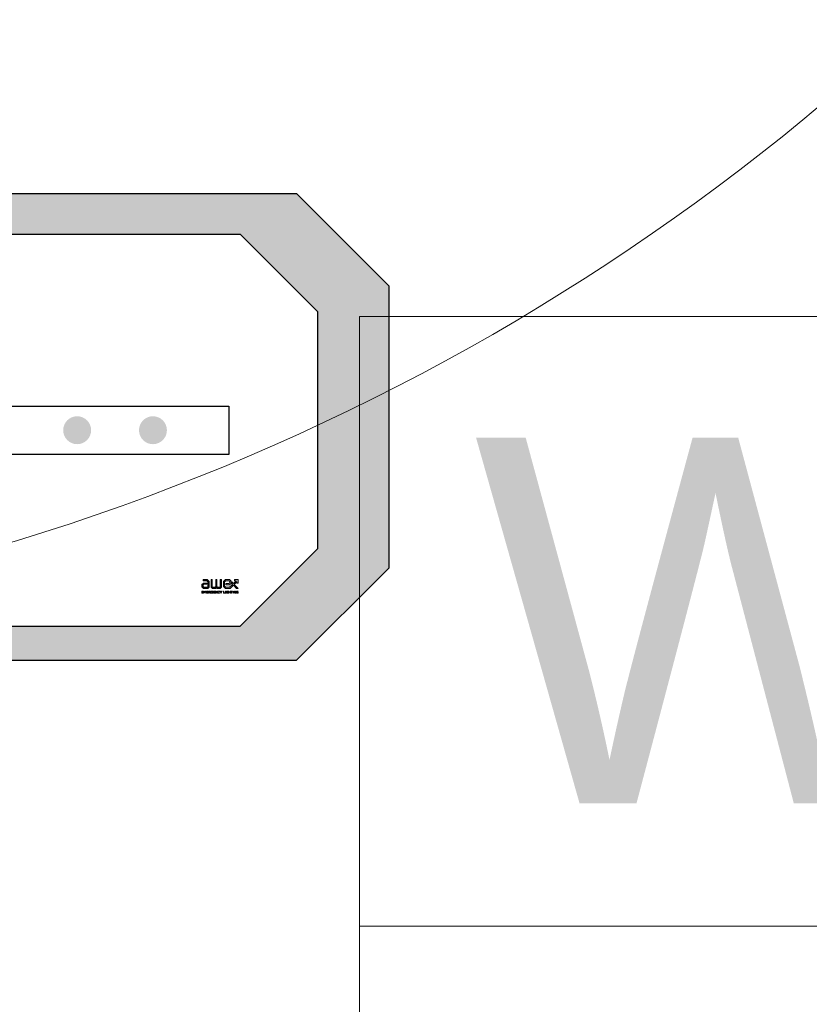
# Model space of a CAD drawing. Header units: millimetres. Extents: x -94648 to 68781, y -29623 to 11990.
# Tile 79 of 181: x -35063 to -35031, y -14226 to -14186. Entities that reach past the tile are written whole.
import ezdxf
from ezdxf.enums import TextEntityAlignment as Align

# ---------------------------------------------------------------- set-up
doc = ezdxf.new("R2010")
doc.units = ezdxf.units.MM
doc.layers.add('-podklad', color=8, linetype='Continuous')
doc.layers.add('AX - OPRAWY  EWAKUACYJNE', color=5, linetype='Continuous')
for name, color, linetype, lineweight in [('A_POWTARZALNE$0$A21_DRZWI_OKNA', 153, 'Continuous', 15), ('A_POWTARZALNE$0$A30_OPIS_POM', 2, 'Continuous', 18), ('AX - ADRESACJA', 4, 'Continuous', 5)]:
    doc.layers.add(name, color=color, linetype=linetype, lineweight=lineweight)
doc.styles.add('A_POWTARZALNE$0$Arial', font='arial.ttf')
doc.styles.add('ROMANS', font='romans.shx', dxfattribs={"width": 0.75, "height": 10})

# ---------------------------------------------------------------- blocks, each defined once
blk = doc.blocks.new('A_POWTARZALNE$0$drzwi 104 mur')
at = {"color": 8, "linetype": 'Continuous'}
blk.add_arc((0.144, 47), 94, 182.13385, 270, dxfattribs=at)
blk = doc.blocks.new('A_POWTARZALNE$0$ddd')
at = {"color": 8}
for p, q in [((2946.569, 2004.641), (2946.569, 1929.641)), ((2946.569, 2004.641), (3105.604, 2004.641)), ((2946.569, 1979.641), (3105.604, 1979.641))]:
    blk.add_line(p, q, dxfattribs=at)
at = {"color": 8, "style": 'A_POWTARZALNE$0$Arial'}
for tag, p in [('NAZWA_POMIESZCZENIA', (2951.259, 1984.672)), ('POWIERZCHNIA', (2951.771, 1960.296)), ('RODZAJ_POSADZKI', (2951.991, 1934.53))]:
    blk.add_attdef(tag, p, '', height=15, dxfattribs=at)
blk = doc.blocks.new('Goscim_parter')
at = {"layer": 'A_POWTARZALNE$0$A21_DRZWI_OKNA', "color": 8, "rotation": 89.99998577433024}
blk.add_blockref('A_POWTARZALNE$0$drzwi 104 mur', (-35043.651, -14117.302), dxfattribs=at)
at = {"layer": 'A_POWTARZALNE$0$A30_OPIS_POM', "color": 8}
ref = blk.add_blockref('A_POWTARZALNE$0$ddd', (-37995.81, -16202.566), dxfattribs=at)
ref.add_attrib('NAZWA_POMIESZCZENIA', 'WC', (-35044.551, -14217.894), dxfattribs={"layer": '0', "color": 8, "height": 15, "rotation": 0, "style": 'A_POWTARZALNE$0$Arial'})
blk = doc.blocks.new('AX - OPRAWY')
at = {"layer": 'AX - OPRAWY  EWAKUACYJNE', "lineweight": 5}
for points in [[(2911.5, 461.85), (2911.5, 461.56), (2911.67, 461.38), (2912.19, 461.38), (2912.36, 461.53), (2912.36, 462.2), (2912.13, 462.42), (2911.65, 462.42), (2911.65, 462.27), (2912.07, 462.27), (2912.21, 462.14), (2912.21, 461.59), (2912.13, 461.52), (2911.74, 461.52), (2911.65, 461.62), (2911.65, 461.79), (2911.73, 461.88), (2912.07, 461.88), (2912.07, 462.02), (2911.67, 462.02)], [(2912.58, 461.53), (2912.74, 461.38), (2913.09, 461.38), (2913.19, 461.48), (2913.3, 461.38), (2913.63, 461.38), (2913.8, 461.53), (2913.8, 462.42), (2913.65, 462.42), (2913.65, 461.59), (2913.58, 461.52), (2913.35, 461.52), (2913.26, 461.61), (2913.26, 462.42), (2913.12, 462.42), (2913.12, 461.61), (2913.03, 461.52), (2912.8, 461.52), (2912.72, 461.59), (2912.72, 462.42), (2912.58, 462.42)], [(2915.19, 461.96), (2914.99, 462.16), (2914.99, 461.95), (2915.08, 461.86), (2914.75, 461.52), (2914.31, 461.52), (2914.16, 461.66), (2914.16, 462.14), (2914.31, 462.27), (2914.67, 462.27), (2914.77, 462.18), (2914.77, 462.04), (2914.67, 461.95), (2914.31, 461.95), (2914.31, 461.81), (2914.73, 461.81), (2914.92, 461.98), (2914.92, 462.23), (2914.73, 462.42), (2914.25, 462.42), (2914.02, 462.2), (2914.02, 461.6), (2914.25, 461.38), (2914.81, 461.38), (2915.19, 461.76), (2915.57, 461.38), (2915.77, 461.38), (2915.29, 461.86), (2915.6, 462.17), (2915.6, 462.02), (2915.75, 462.02), (2915.75, 462.42), (2915.34, 462.42), (2915.34, 462.27), (2915.5, 462.27)], [(2914.02, 461.6), (2914.25, 461.38), (2914.81, 461.38), (2915.19, 461.76), (2915.57, 461.38), (2915.77, 461.38), (2915.29, 461.86), (2915.6, 462.17), (2915.6, 462.02), (2915.75, 462.02), (2915.75, 462.42), (2915.34, 462.42), (2915.34, 462.27), (2915.5, 462.27), (2915.19, 461.96), (2914.99, 462.16), (2914.99, 461.95), (2915.08, 461.86), (2914.75, 461.52), (2914.31, 461.52), (2914.16, 461.66), (2914.16, 462.14), (2914.31, 462.27), (2914.67, 462.27), (2914.77, 462.18), (2914.77, 462.04), (2914.67, 461.95), (2914.31, 461.95), (2914.31, 461.81), (2914.73, 461.81), (2914.92, 461.98), (2914.92, 462.23), (2914.73, 462.42), (2914.25, 462.42), (2914.02, 462.2)], [(2911.5, 461.08), (2911.5, 460.82), (2911.69, 460.82), (2911.69, 460.85), (2911.53, 460.85), (2911.53, 460.94), (2911.67, 460.94), (2911.67, 460.96), (2911.53, 460.96), (2911.53, 461.05), (2911.69, 461.05), (2911.69, 461.08)], [(2911.75, 461.08), (2911.75, 460.82), (2911.78, 460.82), (2911.78, 461.03), (2911.87, 460.89), (2911.87, 460.89), (2911.97, 461.03), (2911.97, 460.82), (2912, 460.82), (2912, 461.08), (2911.97, 461.08), (2911.87, 460.94), (2911.78, 461.08)], [(2912.06, 461.08), (2912.06, 460.82), (2912.25, 460.82), (2912.25, 460.85), (2912.09, 460.85), (2912.09, 460.94), (2912.23, 460.94), (2912.23, 460.96), (2912.09, 460.96), (2912.09, 461.05), (2912.25, 461.05), (2912.25, 461.08)], [(2912.56, 460.95), (2912.56, 460.94), (2912.56, 460.93), (2912.56, 460.93), (2912.56, 460.92), (2912.57, 460.91), (2912.57, 460.91), (2912.57, 460.9), (2912.57, 460.9), (2912.57, 460.89), (2912.58, 460.88), (2912.58, 460.88), (2912.58, 460.87), (2912.59, 460.87), (2912.59, 460.86), (2912.59, 460.86), (2912.6, 460.85), (2912.6, 460.85), (2912.61, 460.84), (2912.61, 460.84), (2912.62, 460.84), (2912.62, 460.83), (2912.63, 460.83), (2912.63, 460.83), (2912.64, 460.82), (2912.65, 460.82), (2912.65, 460.82), (2912.66, 460.82), (2912.67, 460.82), (2912.67, 460.82), (2912.68, 460.82), (2912.69, 460.81), (2912.69, 460.81), (2912.7, 460.81), (2912.71, 460.82), (2912.72, 460.82), (2912.73, 460.82), (2912.73, 460.82), (2912.74, 460.82), (2912.75, 460.82), (2912.75, 460.83), (2912.76, 460.83), (2912.77, 460.83), (2912.77, 460.84), (2912.78, 460.84), (2912.78, 460.84), (2912.79, 460.85), (2912.79, 460.85), (2912.8, 460.85), (2912.8, 460.96), (2912.69, 460.96), (2912.69, 460.93), (2912.77, 460.93), (2912.77, 460.87), (2912.77, 460.86), (2912.76, 460.86), (2912.76, 460.86), (2912.76, 460.86), (2912.75, 460.85), (2912.75, 460.85), (2912.74, 460.85), (2912.74, 460.85), (2912.73, 460.85), (2912.73, 460.85), (2912.72, 460.84), (2912.72, 460.84), (2912.71, 460.84), (2912.71, 460.84), (2912.7, 460.84), (2912.7, 460.84), (2912.69, 460.84), (2912.68, 460.84), (2912.68, 460.84), (2912.67, 460.84), (2912.67, 460.84), (2912.66, 460.85), (2912.66, 460.85), (2912.65, 460.85), (2912.65, 460.85), (2912.64, 460.85), (2912.64, 460.86), (2912.64, 460.86), (2912.63, 460.86), (2912.63, 460.86), (2912.62, 460.87), (2912.62, 460.87), (2912.62, 460.88), (2912.61, 460.88), (2912.61, 460.88), (2912.61, 460.89), (2912.61, 460.89), (2912.6, 460.9), (2912.6, 460.9), (2912.6, 460.91), (2912.6, 460.91), (2912.6, 460.92), (2912.6, 460.92), (2912.59, 460.93), (2912.59, 460.93), (2912.59, 460.94), (2912.59, 460.94), (2912.59, 460.95), (2912.59, 460.95), (2912.59, 460.96), (2912.59, 460.96), (2912.59, 460.97), (2912.59, 460.97), (2912.6, 460.98), (2912.6, 460.98), (2912.6, 460.99), (2912.6, 460.99), (2912.6, 461), (2912.6, 461), (2912.61, 461), (2912.61, 461.01), (2912.61, 461.01), (2912.61, 461.02), (2912.62, 461.02), (2912.62, 461.02), (2912.62, 461.03), (2912.63, 461.03), (2912.63, 461.04), (2912.63, 461.04), (2912.64, 461.04), (2912.64, 461.04), (2912.65, 461.05), (2912.65, 461.05), (2912.66, 461.05), (2912.66, 461.05), (2912.67, 461.05), (2912.67, 461.05), (2912.68, 461.06), (2912.68, 461.06), (2912.69, 461.06), (2912.69, 461.06), (2912.7, 461.06), (2912.7, 461.06), (2912.71, 461.06), (2912.72, 461.05), (2912.72, 461.05), (2912.73, 461.05), (2912.73, 461.05), (2912.74, 461.05), (2912.74, 461.05), (2912.75, 461.04), (2912.75, 461.04), (2912.76, 461.04), (2912.76, 461.04), (2912.76, 461.03), (2912.77, 461.03), (2912.77, 461.03), (2912.79, 461.05), (2912.78, 461.05), (2912.78, 461.06), (2912.77, 461.06), (2912.77, 461.06), (2912.76, 461.07), (2912.76, 461.07), (2912.75, 461.07), (2912.75, 461.07), (2912.74, 461.08), (2912.74, 461.08), (2912.73, 461.08), (2912.72, 461.08), (2912.72, 461.08), (2912.71, 461.08), (2912.7, 461.08), (2912.69, 461.08), (2912.69, 461.08), (2912.68, 461.08), (2912.67, 461.08), (2912.66, 461.08), (2912.66, 461.08), (2912.65, 461.08), (2912.65, 461.08), (2912.64, 461.07), (2912.63, 461.07), (2912.63, 461.07), (2912.62, 461.06), (2912.62, 461.06), (2912.61, 461.06), (2912.61, 461.05), (2912.6, 461.05), (2912.6, 461.04), (2912.59, 461.04), (2912.59, 461.03), (2912.59, 461.03), (2912.58, 461.02), (2912.58, 461.02), (2912.58, 461.01), (2912.57, 461.01), (2912.57, 461), (2912.57, 460.99), (2912.57, 460.99), (2912.57, 460.98), (2912.56, 460.98), (2912.56, 460.97), (2912.56, 460.96), (2912.56, 460.96), (2912.56, 460.95)], [(2912.85, 461.08), (2912.85, 460.82), (2913.04, 460.82), (2913.04, 460.85), (2912.88, 460.85), (2912.88, 460.94), (2913.02, 460.94), (2913.02, 460.96), (2912.88, 460.96), (2912.88, 461.05), (2913.04, 461.05), (2913.04, 461.08)], [(2913.1, 461.08), (2913.1, 460.82), (2913.13, 460.82), (2913.13, 461.03), (2913.3, 460.82), (2913.32, 460.82), (2913.32, 461.08), (2913.29, 461.08), (2913.29, 460.87), (2913.13, 461.08)], [(2913.36, 460.95), (2913.36, 460.94), (2913.36, 460.93), (2913.36, 460.93), (2913.36, 460.92), (2913.36, 460.91), (2913.37, 460.91), (2913.37, 460.9), (2913.37, 460.9), (2913.37, 460.89), (2913.37, 460.88), (2913.38, 460.88), (2913.38, 460.87), (2913.38, 460.87), (2913.39, 460.86), (2913.39, 460.86), (2913.4, 460.85), (2913.4, 460.85), (2913.41, 460.84), (2913.41, 460.84), (2913.42, 460.84), (2913.42, 460.83), (2913.43, 460.83), (2913.43, 460.83), (2913.44, 460.82), (2913.44, 460.82), (2913.45, 460.82), (2913.46, 460.82), (2913.46, 460.82), (2913.47, 460.82), (2913.48, 460.82), (2913.48, 460.81), (2913.49, 460.81), (2913.5, 460.81), (2913.51, 460.82), (2913.51, 460.82), (2913.52, 460.82), (2913.53, 460.82), (2913.54, 460.82), (2913.54, 460.82), (2913.55, 460.83), (2913.56, 460.83), (2913.56, 460.83), (2913.57, 460.84), (2913.57, 460.84), (2913.58, 460.85), (2913.58, 460.85), (2913.59, 460.86), (2913.59, 460.86), (2913.58, 460.88), (2913.57, 460.87), (2913.57, 460.87), (2913.56, 460.87), (2913.56, 460.86), (2913.55, 460.86), (2913.55, 460.86), (2913.54, 460.85), (2913.54, 460.85), (2913.53, 460.85), (2913.53, 460.85), (2913.52, 460.85), (2913.52, 460.84), (2913.51, 460.84), (2913.5, 460.84), (2913.5, 460.84), (2913.49, 460.84), (2913.49, 460.84), (2913.48, 460.84), (2913.48, 460.84), (2913.47, 460.84), (2913.47, 460.84), (2913.46, 460.85), (2913.46, 460.85), (2913.45, 460.85), (2913.45, 460.85), (2913.44, 460.85), (2913.44, 460.86), (2913.43, 460.86), (2913.43, 460.86), (2913.43, 460.87), (2913.42, 460.87), (2913.42, 460.87), (2913.42, 460.88), (2913.41, 460.88), (2913.41, 460.88), (2913.41, 460.89), (2913.4, 460.89), (2913.4, 460.9), (2913.4, 460.9), (2913.4, 460.91), (2913.4, 460.91), (2913.39, 460.92), (2913.39, 460.92), (2913.39, 460.93), (2913.39, 460.93), (2913.39, 460.94), (2913.39, 460.94), (2913.39, 460.95), (2913.39, 460.95), (2913.39, 460.96), (2913.39, 460.96), (2913.39, 460.97), (2913.39, 460.97), (2913.39, 460.98), (2913.39, 460.98), (2913.4, 460.99), (2913.4, 460.99), (2913.4, 461), (2913.4, 461), (2913.4, 461.01), (2913.41, 461.01), (2913.41, 461.01), (2913.41, 461.02), (2913.42, 461.02), (2913.42, 461.03), (2913.42, 461.03), (2913.43, 461.03), (2913.43, 461.04), (2913.43, 461.04), (2913.44, 461.04), (2913.44, 461.04), (2913.45, 461.05), (2913.45, 461.05), (2913.46, 461.05), (2913.46, 461.05), (2913.47, 461.05), (2913.47, 461.05), (2913.48, 461.06), (2913.48, 461.06), (2913.49, 461.06), (2913.49, 461.06), (2913.5, 461.06), (2913.5, 461.06), (2913.51, 461.06), (2913.52, 461.05), (2913.52, 461.05), (2913.53, 461.05), (2913.53, 461.05), (2913.54, 461.05), (2913.54, 461.04), (2913.55, 461.04), (2913.55, 461.04), (2913.56, 461.04), (2913.56, 461.03), (2913.56, 461.03), (2913.57, 461.02), (2913.57, 461.02), (2913.59, 461.04), (2913.59, 461.05), (2913.58, 461.05), (2913.58, 461.06), (2913.57, 461.06), (2913.57, 461.06), (2913.56, 461.07), (2913.56, 461.07), (2913.55, 461.07), (2913.54, 461.07), (2913.54, 461.08), (2913.53, 461.08), (2913.52, 461.08), (2913.52, 461.08), (2913.51, 461.08), (2913.5, 461.08), (2913.49, 461.08), (2913.48, 461.08), (2913.48, 461.08), (2913.47, 461.08), (2913.46, 461.08), (2913.46, 461.08), (2913.45, 461.08), (2913.44, 461.08), (2913.44, 461.07), (2913.43, 461.07), (2913.43, 461.07), (2913.42, 461.06), (2913.42, 461.06), (2913.41, 461.06), (2913.41, 461.05), (2913.4, 461.05), (2913.4, 461.04), (2913.39, 461.04), (2913.39, 461.03), (2913.38, 461.03), (2913.38, 461.02), (2913.38, 461.02), (2913.37, 461.01), (2913.37, 461.01), (2913.37, 461), (2913.37, 461), (2913.37, 460.99), (2913.36, 460.98), (2913.36, 460.98), (2913.36, 460.97), (2913.36, 460.96), (2913.36, 460.96), (2913.36, 460.95)], [(2913.61, 461.08), (2913.72, 460.92), (2913.72, 460.82), (2913.75, 460.82), (2913.75, 460.92), (2913.86, 461.08), (2913.82, 461.08), (2913.73, 460.95), (2913.65, 461.08)], [(2914.04, 461.08), (2914.04, 460.82), (2914.21, 460.82), (2914.21, 460.85), (2914.07, 460.85), (2914.07, 461.08)], [(2914.27, 461.08), (2914.27, 460.82), (2914.3, 460.82), (2914.3, 461.08)], [(2914.34, 460.95), (2914.34, 460.94), (2914.34, 460.93), (2914.34, 460.93), (2914.35, 460.92), (2914.35, 460.91), (2914.35, 460.91), (2914.35, 460.9), (2914.35, 460.9), (2914.35, 460.89), (2914.36, 460.88), (2914.36, 460.88), (2914.36, 460.87), (2914.37, 460.87), (2914.37, 460.86), (2914.37, 460.86), (2914.38, 460.85), (2914.38, 460.85), (2914.39, 460.84), (2914.39, 460.84), (2914.4, 460.84), (2914.4, 460.83), (2914.41, 460.83), (2914.41, 460.83), (2914.42, 460.82), (2914.43, 460.82), (2914.43, 460.82), (2914.44, 460.82), (2914.45, 460.82), (2914.45, 460.82), (2914.46, 460.82), (2914.47, 460.81), (2914.48, 460.81), (2914.48, 460.81), (2914.49, 460.82), (2914.5, 460.82), (2914.51, 460.82), (2914.51, 460.82), (2914.52, 460.82), (2914.53, 460.82), (2914.54, 460.83), (2914.54, 460.83), (2914.55, 460.83), (2914.55, 460.84), (2914.56, 460.84), (2914.57, 460.84), (2914.57, 460.85), (2914.58, 460.85), (2914.58, 460.85), (2914.58, 460.96), (2914.47, 460.96), (2914.47, 460.93), (2914.55, 460.93), (2914.55, 460.87), (2914.55, 460.86), (2914.54, 460.86), (2914.54, 460.86), (2914.54, 460.86), (2914.53, 460.85), (2914.53, 460.85), (2914.52, 460.85), (2914.52, 460.85), (2914.51, 460.85), (2914.51, 460.85), (2914.5, 460.84), (2914.5, 460.84), (2914.49, 460.84), (2914.49, 460.84), (2914.48, 460.84), (2914.48, 460.84), (2914.47, 460.84), (2914.47, 460.84), (2914.46, 460.84), (2914.45, 460.84), (2914.45, 460.84), (2914.44, 460.85), (2914.44, 460.85), (2914.43, 460.85), (2914.43, 460.85), (2914.42, 460.85), (2914.42, 460.86), (2914.42, 460.86), (2914.41, 460.86), (2914.41, 460.86), (2914.4, 460.87), (2914.4, 460.87), (2914.4, 460.88), (2914.4, 460.88), (2914.39, 460.88), (2914.39, 460.89), (2914.39, 460.89), (2914.38, 460.9), (2914.38, 460.9), (2914.38, 460.91), (2914.38, 460.91), (2914.38, 460.92), (2914.38, 460.92), (2914.38, 460.93), (2914.37, 460.93), (2914.37, 460.94), (2914.37, 460.94), (2914.37, 460.95), (2914.37, 460.95), (2914.37, 460.96), (2914.37, 460.96), (2914.37, 460.97), (2914.38, 460.97), (2914.38, 460.98), (2914.38, 460.98), (2914.38, 460.99), (2914.38, 460.99), (2914.38, 461), (2914.38, 461), (2914.39, 461), (2914.39, 461.01), (2914.39, 461.01), (2914.4, 461.02), (2914.4, 461.02), (2914.4, 461.02), (2914.4, 461.03), (2914.41, 461.03), (2914.41, 461.04), (2914.42, 461.04), (2914.42, 461.04), (2914.42, 461.04), (2914.43, 461.05), (2914.43, 461.05), (2914.44, 461.05), (2914.44, 461.05), (2914.45, 461.05), (2914.45, 461.05), (2914.46, 461.06), (2914.46, 461.06), (2914.47, 461.06), (2914.47, 461.06), (2914.48, 461.06), (2914.49, 461.06), (2914.49, 461.06), (2914.5, 461.05), (2914.5, 461.05), (2914.51, 461.05), (2914.51, 461.05), (2914.52, 461.05), (2914.52, 461.05), (2914.53, 461.04), (2914.53, 461.04), (2914.54, 461.04), (2914.54, 461.04), (2914.54, 461.03), (2914.55, 461.03), (2914.55, 461.03), (2914.57, 461.05), (2914.57, 461.05), (2914.56, 461.06), (2914.56, 461.06), (2914.55, 461.06), (2914.55, 461.07), (2914.54, 461.07), (2914.53, 461.07), (2914.53, 461.07), (2914.52, 461.08), (2914.52, 461.08), (2914.51, 461.08), (2914.5, 461.08), (2914.5, 461.08), (2914.49, 461.08), (2914.48, 461.08), (2914.47, 461.08), (2914.47, 461.08), (2914.46, 461.08), (2914.45, 461.08), (2914.45, 461.08), (2914.44, 461.08), (2914.43, 461.08), (2914.43, 461.08), (2914.42, 461.07), (2914.41, 461.07), (2914.41, 461.07), (2914.4, 461.06), (2914.4, 461.06), (2914.39, 461.06), (2914.39, 461.05), (2914.38, 461.05), (2914.38, 461.04), (2914.37, 461.04), (2914.37, 461.03), (2914.37, 461.03), (2914.36, 461.02), (2914.36, 461.02), (2914.36, 461.01), (2914.35, 461.01), (2914.35, 461), (2914.35, 460.99), (2914.35, 460.99), (2914.35, 460.98), (2914.35, 460.98), (2914.34, 460.97), (2914.34, 460.96), (2914.34, 460.96), (2914.34, 460.95)], [(2914.63, 461.08), (2914.63, 460.82), (2914.66, 460.82), (2914.66, 460.94), (2914.81, 460.94), (2914.81, 460.82), (2914.84, 460.82), (2914.84, 461.08), (2914.81, 461.08), (2914.81, 460.96), (2914.66, 460.96), (2914.66, 461.08)], [(2914.89, 461.05), (2914.89, 461.08), (2915.09, 461.08), (2915.09, 461.05), (2915, 461.05), (2915, 460.82), (2914.98, 460.82), (2914.98, 461.05)], [(2915.15, 461.08), (2915.15, 460.82), (2915.18, 460.82), (2915.18, 461.08)], [(2915.24, 461.08), (2915.24, 460.82), (2915.27, 460.82), (2915.27, 461.03), (2915.44, 460.82), (2915.46, 460.82), (2915.46, 461.08), (2915.43, 461.08), (2915.43, 460.87), (2915.27, 461.08)], [(2915.51, 460.95), (2915.51, 460.94), (2915.51, 460.93), (2915.51, 460.93), (2915.51, 460.92), (2915.51, 460.91), (2915.51, 460.91), (2915.52, 460.9), (2915.52, 460.9), (2915.52, 460.89), (2915.52, 460.88), (2915.53, 460.88), (2915.53, 460.87), (2915.53, 460.87), (2915.54, 460.86), (2915.54, 460.86), (2915.54, 460.85), (2915.55, 460.85), (2915.55, 460.84), (2915.56, 460.84), (2915.56, 460.84), (2915.57, 460.83), (2915.57, 460.83), (2915.58, 460.83), (2915.59, 460.82), (2915.59, 460.82), (2915.6, 460.82), (2915.6, 460.82), (2915.61, 460.82), (2915.62, 460.82), (2915.63, 460.82), (2915.63, 460.81), (2915.64, 460.81), (2915.65, 460.81), (2915.66, 460.82), (2915.66, 460.82), (2915.67, 460.82), (2915.68, 460.82), (2915.69, 460.82), (2915.69, 460.82), (2915.7, 460.83), (2915.71, 460.83), (2915.71, 460.83), (2915.72, 460.84), (2915.72, 460.84), (2915.73, 460.84), (2915.74, 460.85), (2915.74, 460.85), (2915.74, 460.85), (2915.74, 460.96), (2915.64, 460.96), (2915.64, 460.93), (2915.72, 460.93), (2915.72, 460.87), (2915.71, 460.86), (2915.71, 460.86), (2915.71, 460.86), (2915.7, 460.86), (2915.7, 460.85), (2915.69, 460.85), (2915.69, 460.85), (2915.68, 460.85), (2915.68, 460.85), (2915.67, 460.85), (2915.67, 460.84), (2915.66, 460.84), (2915.66, 460.84), (2915.65, 460.84), (2915.65, 460.84), (2915.64, 460.84), (2915.64, 460.84), (2915.63, 460.84), (2915.62, 460.84), (2915.62, 460.84), (2915.61, 460.84), (2915.61, 460.85), (2915.6, 460.85), (2915.6, 460.85), (2915.59, 460.85), (2915.59, 460.85), (2915.59, 460.86), (2915.58, 460.86), (2915.58, 460.86), (2915.57, 460.86), (2915.57, 460.87), (2915.57, 460.87), (2915.56, 460.88), (2915.56, 460.88), (2915.56, 460.88), (2915.55, 460.89), (2915.55, 460.89), (2915.55, 460.9), (2915.55, 460.9), (2915.55, 460.91), (2915.54, 460.91), (2915.54, 460.92), (2915.54, 460.92), (2915.54, 460.93), (2915.54, 460.93), (2915.54, 460.94), (2915.54, 460.94), (2915.54, 460.95), (2915.54, 460.95), (2915.54, 460.96), (2915.54, 460.96), (2915.54, 460.97), (2915.54, 460.97), (2915.54, 460.98), (2915.54, 460.98), (2915.54, 460.99), (2915.55, 460.99), (2915.55, 461), (2915.55, 461), (2915.55, 461), (2915.55, 461.01), (2915.56, 461.01), (2915.56, 461.02), (2915.56, 461.02), (2915.57, 461.02), (2915.57, 461.03), (2915.57, 461.03), (2915.58, 461.04), (2915.58, 461.04), (2915.58, 461.04), (2915.59, 461.04), (2915.59, 461.05), (2915.6, 461.05), (2915.6, 461.05), (2915.61, 461.05), (2915.61, 461.05), (2915.62, 461.05), (2915.62, 461.06), (2915.63, 461.06), (2915.63, 461.06), (2915.64, 461.06), (2915.64, 461.06), (2915.65, 461.06), (2915.66, 461.06), (2915.66, 461.05), (2915.67, 461.05), (2915.67, 461.05), (2915.68, 461.05), (2915.68, 461.05), (2915.69, 461.05), (2915.69, 461.04), (2915.7, 461.04), (2915.7, 461.04), (2915.71, 461.04), (2915.71, 461.03), (2915.71, 461.03), (2915.72, 461.03), (2915.74, 461.05), (2915.73, 461.05), (2915.73, 461.06), (2915.72, 461.06), (2915.72, 461.06), (2915.71, 461.07), (2915.71, 461.07), (2915.7, 461.07), (2915.69, 461.07), (2915.69, 461.08), (2915.68, 461.08), (2915.68, 461.08), (2915.67, 461.08), (2915.66, 461.08), (2915.65, 461.08), (2915.65, 461.08), (2915.64, 461.08), (2915.63, 461.08), (2915.62, 461.08), (2915.62, 461.08), (2915.61, 461.08), (2915.6, 461.08), (2915.6, 461.08), (2915.59, 461.08), (2915.59, 461.07), (2915.58, 461.07), (2915.57, 461.07), (2915.57, 461.06), (2915.56, 461.06), (2915.56, 461.06), (2915.55, 461.05), (2915.55, 461.05), (2915.54, 461.04), (2915.54, 461.04), (2915.54, 461.03), (2915.53, 461.03), (2915.53, 461.02), (2915.53, 461.02), (2915.52, 461.01), (2915.52, 461.01), (2915.52, 461), (2915.52, 460.99), (2915.51, 460.99), (2915.51, 460.98), (2915.51, 460.98), (2915.51, 460.97), (2915.51, 460.96), (2915.51, 460.96), (2915.51, 460.95)]]:
    blk.add_hatch(color=251, dxfattribs=at).paths.add_polyline_path(points)
h = blk.add_hatch(color=251, dxfattribs=at)
h.paths.add_polyline_path([(2912.31, 461.08), (2912.31, 460.82), (2912.34, 460.82), (2912.34, 460.92), (2912.42, 460.92), (2912.49, 460.82), (2912.53, 460.82), (2912.45, 460.93), (2912.46, 460.93), (2912.46, 460.93), (2912.47, 460.93), (2912.48, 460.93), (2912.48, 460.94), (2912.48, 460.94), (2912.49, 460.94), (2912.49, 460.94), (2912.49, 460.94), (2912.49, 460.95), (2912.5, 460.95), (2912.5, 460.95), (2912.5, 460.95), (2912.5, 460.95), (2912.51, 460.96), (2912.51, 460.96), (2912.51, 460.96), (2912.51, 460.97), (2912.51, 460.97), (2912.51, 460.97), (2912.51, 460.98), (2912.52, 460.98), (2912.52, 460.98), (2912.52, 460.99), (2912.52, 460.99), (2912.52, 460.99), (2912.52, 461), (2912.52, 461), (2912.52, 461), (2912.52, 461.01), (2912.52, 461.01), (2912.52, 461.01), (2912.52, 461.02), (2912.52, 461.02), (2912.52, 461.02), (2912.51, 461.03), (2912.51, 461.03), (2912.51, 461.03), (2912.51, 461.04), (2912.51, 461.04), (2912.51, 461.04), (2912.51, 461.05), (2912.5, 461.05), (2912.5, 461.05), (2912.5, 461.05), (2912.5, 461.06), (2912.49, 461.06), (2912.49, 461.06), (2912.48, 461.06), (2912.48, 461.07), (2912.48, 461.07), (2912.47, 461.07), (2912.47, 461.07), (2912.46, 461.07), (2912.46, 461.08), (2912.45, 461.08), (2912.45, 461.08), (2912.44, 461.08), (2912.44, 461.08), (2912.43, 461.08), (2912.42, 461.08)])
h.paths.add_polyline_path([(2912.34, 460.95), (2912.34, 461.05), (2912.42, 461.05), (2912.43, 461.05), (2912.44, 461.05), (2912.44, 461.05), (2912.45, 461.05), (2912.46, 461.05), (2912.46, 461.04), (2912.46, 461.04), (2912.47, 461.04), (2912.47, 461.04), (2912.47, 461.04), (2912.47, 461.04), (2912.48, 461.03), (2912.48, 461.03), (2912.48, 461.03), (2912.48, 461.03), (2912.48, 461.03), (2912.48, 461.02), (2912.48, 461.02), (2912.49, 461.02), (2912.49, 461.02), (2912.49, 461.01), (2912.49, 461.01), (2912.49, 461.01), (2912.49, 461.01), (2912.49, 461), (2912.49, 461), (2912.49, 461), (2912.49, 461), (2912.49, 460.99), (2912.49, 460.99), (2912.49, 460.99), (2912.49, 460.99), (2912.49, 460.98), (2912.49, 460.98), (2912.48, 460.98), (2912.48, 460.98), (2912.48, 460.97), (2912.48, 460.97), (2912.48, 460.97), (2912.48, 460.97), (2912.47, 460.96), (2912.47, 460.96), (2912.47, 460.96), (2912.47, 460.96), (2912.47, 460.96), (2912.46, 460.96), (2912.46, 460.95), (2912.46, 460.95), (2912.45, 460.95), (2912.45, 460.95), (2912.45, 460.95), (2912.44, 460.95), (2912.44, 460.95), (2912.43, 460.95), (2912.42, 460.95)], flags=16)
at = {"layer": 'AX - OPRAWY  EWAKUACYJNE', "color": 251, "lineweight": 5}
for points in [[(2911.65, 462.42), (2911.65, 462.27), (2912.07, 462.27), (2912.21, 462.14), (2912.21, 461.59), (2912.13, 461.52), (2911.74, 461.52), (2911.65, 461.62), (2911.65, 461.79), (2911.73, 461.88), (2912.07, 461.88), (2912.07, 462.02), (2911.67, 462.02), (2911.5, 461.85), (2911.5, 461.56), (2911.67, 461.38), (2912.19, 461.38), (2912.36, 461.53), (2912.36, 462.2), (2912.13, 462.42), (2911.65, 462.42)], [(2913.65, 461.59), (2913.58, 461.52), (2913.35, 461.52), (2913.26, 461.61), (2913.26, 462.42), (2913.12, 462.42), (2913.12, 461.61), (2913.03, 461.52), (2912.8, 461.52), (2912.72, 461.59), (2912.72, 462.42), (2912.58, 462.42), (2912.58, 461.53), (2912.74, 461.38), (2913.09, 461.38), (2913.19, 461.48), (2913.3, 461.38), (2913.63, 461.38), (2913.8, 461.53), (2913.8, 462.42), (2913.65, 462.42), (2913.65, 461.59)], [(2915.75, 462.02), (2915.75, 462.42), (2915.34, 462.42), (2915.34, 462.27), (2915.5, 462.27), (2915.19, 461.96), (2914.99, 462.16), (2914.99, 461.95), (2915.08, 461.86), (2914.75, 461.52), (2914.31, 461.52), (2914.16, 461.66), (2914.16, 462.14), (2914.31, 462.27), (2914.67, 462.27), (2914.77, 462.18), (2914.77, 462.04), (2914.67, 461.95), (2914.31, 461.95), (2914.31, 461.81), (2914.73, 461.81), (2914.92, 461.98), (2914.92, 462.23), (2914.73, 462.42), (2914.25, 462.42), (2914.02, 462.2), (2914.02, 461.6), (2914.25, 461.38), (2914.81, 461.38), (2915.19, 461.76), (2915.57, 461.38), (2915.77, 461.38), (2915.29, 461.86), (2915.6, 462.17), (2915.6, 462.02), (2915.75, 462.02)], [(2911.5, 461.08), (2911.69, 461.08), (2911.69, 461.05), (2911.53, 461.05), (2911.53, 460.96), (2911.67, 460.96), (2911.67, 460.94), (2911.53, 460.94), (2911.53, 460.85), (2911.69, 460.85), (2911.69, 460.82), (2911.5, 460.82), (2911.5, 461.08)], [(2911.75, 461.08), (2911.78, 461.08), (2911.87, 460.94), (2911.97, 461.08), (2912, 461.08), (2912, 460.82), (2911.97, 460.82), (2911.97, 461.03), (2911.87, 460.89), (2911.87, 460.89), (2911.78, 461.03), (2911.78, 460.82), (2911.75, 460.82), (2911.75, 461.08)], [(2912.06, 461.08), (2912.25, 461.08), (2912.25, 461.05), (2912.09, 461.05), (2912.09, 460.96), (2912.23, 460.96), (2912.23, 460.94), (2912.09, 460.94), (2912.09, 460.85), (2912.25, 460.85), (2912.25, 460.82), (2912.06, 460.82), (2912.06, 461.08)], [(2912.31, 461.08), (2912.42, 461.08), (2912.43, 461.08), (2912.44, 461.08), (2912.44, 461.08), (2912.45, 461.08), (2912.45, 461.08), (2912.46, 461.08), (2912.46, 461.07), (2912.47, 461.07), (2912.47, 461.07), (2912.48, 461.07), (2912.48, 461.07), (2912.48, 461.06), (2912.49, 461.06), (2912.49, 461.06), (2912.5, 461.06), (2912.5, 461.05), (2912.5, 461.05), (2912.5, 461.05), (2912.51, 461.05), (2912.51, 461.04), (2912.51, 461.04), (2912.51, 461.04), (2912.51, 461.03), (2912.51, 461.03), (2912.51, 461.03), (2912.52, 461.02), (2912.52, 461.02), (2912.52, 461.02), (2912.52, 461.01), (2912.52, 461.01), (2912.52, 461.01), (2912.52, 461), (2912.52, 461), (2912.52, 461), (2912.52, 460.99), (2912.52, 460.99), (2912.52, 460.99), (2912.52, 460.98), (2912.52, 460.98), (2912.51, 460.98), (2912.51, 460.97), (2912.51, 460.97), (2912.51, 460.97), (2912.51, 460.96), (2912.51, 460.96), (2912.51, 460.96), (2912.5, 460.95), (2912.5, 460.95), (2912.5, 460.95), (2912.5, 460.95), (2912.49, 460.95), (2912.49, 460.94), (2912.49, 460.94), (2912.49, 460.94), (2912.48, 460.94), (2912.48, 460.94), (2912.48, 460.93), (2912.47, 460.93), (2912.46, 460.93), (2912.46, 460.93), (2912.45, 460.93), (2912.53, 460.82), (2912.49, 460.82), (2912.42, 460.92), (2912.34, 460.92), (2912.34, 460.82), (2912.31, 460.82), (2912.31, 461.08)], [(2912.42, 460.95), (2912.43, 460.95), (2912.44, 460.95), (2912.44, 460.95), (2912.45, 460.95), (2912.45, 460.95), (2912.45, 460.95), (2912.46, 460.95), (2912.46, 460.95), (2912.46, 460.96), (2912.47, 460.96), (2912.47, 460.96), (2912.47, 460.96), (2912.47, 460.96), (2912.47, 460.96), (2912.48, 460.97), (2912.48, 460.97), (2912.48, 460.97), (2912.48, 460.97), (2912.48, 460.98), (2912.48, 460.98), (2912.49, 460.98), (2912.49, 460.98), (2912.49, 460.99), (2912.49, 460.99), (2912.49, 460.99), (2912.49, 460.99), (2912.49, 461), (2912.49, 461), (2912.49, 461), (2912.49, 461), (2912.49, 461.01), (2912.49, 461.01), (2912.49, 461.01), (2912.49, 461.01), (2912.49, 461.02), (2912.49, 461.02), (2912.48, 461.02), (2912.48, 461.02), (2912.48, 461.03), (2912.48, 461.03), (2912.48, 461.03), (2912.48, 461.03), (2912.48, 461.03), (2912.47, 461.04), (2912.47, 461.04), (2912.47, 461.04), (2912.47, 461.04), (2912.46, 461.04), (2912.46, 461.04), (2912.46, 461.05), (2912.45, 461.05), (2912.44, 461.05), (2912.44, 461.05), (2912.43, 461.05), (2912.42, 461.05), (2912.34, 461.05), (2912.34, 460.95), (2912.42, 460.95)], [(2912.56, 460.95), (2912.56, 460.95), (2912.56, 460.96), (2912.56, 460.96), (2912.56, 460.97), (2912.56, 460.98), (2912.57, 460.98), (2912.57, 460.99), (2912.57, 460.99), (2912.57, 461), (2912.57, 461.01), (2912.58, 461.01), (2912.58, 461.02), (2912.58, 461.02), (2912.59, 461.03), (2912.59, 461.03), (2912.59, 461.04), (2912.6, 461.04), (2912.6, 461.05), (2912.61, 461.05), (2912.61, 461.06), (2912.62, 461.06), (2912.62, 461.06), (2912.63, 461.07), (2912.63, 461.07), (2912.64, 461.07), (2912.65, 461.08), (2912.65, 461.08), (2912.66, 461.08), (2912.66, 461.08), (2912.67, 461.08), (2912.68, 461.08), (2912.69, 461.08), (2912.69, 461.08), (2912.7, 461.08), (2912.71, 461.08), (2912.72, 461.08), (2912.72, 461.08), (2912.73, 461.08), (2912.74, 461.08), (2912.74, 461.08), (2912.75, 461.07), (2912.75, 461.07), (2912.76, 461.07), (2912.76, 461.07), (2912.77, 461.06), (2912.77, 461.06), (2912.78, 461.06), (2912.78, 461.05), (2912.79, 461.05), (2912.77, 461.03), (2912.77, 461.03), (2912.76, 461.03), (2912.76, 461.04), (2912.76, 461.04), (2912.75, 461.04), (2912.75, 461.04), (2912.74, 461.05), (2912.74, 461.05), (2912.73, 461.05), (2912.73, 461.05), (2912.72, 461.05), (2912.72, 461.05), (2912.71, 461.06), (2912.7, 461.06), (2912.7, 461.06), (2912.69, 461.06), (2912.69, 461.06), (2912.68, 461.06), (2912.68, 461.06), (2912.67, 461.05), (2912.67, 461.05), (2912.66, 461.05), (2912.66, 461.05), (2912.65, 461.05), (2912.65, 461.05), (2912.64, 461.04), (2912.64, 461.04), (2912.63, 461.04), (2912.63, 461.04), (2912.63, 461.03), (2912.62, 461.03), (2912.62, 461.02), (2912.62, 461.02), (2912.61, 461.02), (2912.61, 461.01), (2912.61, 461.01), (2912.61, 461), (2912.6, 461), (2912.6, 461), (2912.6, 460.99), (2912.6, 460.99), (2912.6, 460.98), (2912.6, 460.98), (2912.59, 460.97), (2912.59, 460.97), (2912.59, 460.96), (2912.59, 460.96), (2912.59, 460.95), (2912.59, 460.95), (2912.59, 460.94), (2912.59, 460.94), (2912.59, 460.93), (2912.59, 460.93), (2912.6, 460.92), (2912.6, 460.92), (2912.6, 460.91), (2912.6, 460.91), (2912.6, 460.9), (2912.6, 460.9), (2912.61, 460.89), (2912.61, 460.89), (2912.61, 460.88), (2912.61, 460.88), (2912.62, 460.88), (2912.62, 460.87), (2912.62, 460.87), (2912.63, 460.86), (2912.63, 460.86), (2912.64, 460.86), (2912.64, 460.86), (2912.64, 460.85), (2912.65, 460.85), (2912.65, 460.85), (2912.66, 460.85), (2912.66, 460.85), (2912.67, 460.84), (2912.67, 460.84), (2912.68, 460.84), (2912.68, 460.84), (2912.69, 460.84), (2912.7, 460.84), (2912.7, 460.84), (2912.71, 460.84), (2912.71, 460.84), (2912.72, 460.84), (2912.72, 460.84), (2912.73, 460.85), (2912.73, 460.85), (2912.74, 460.85), (2912.74, 460.85), (2912.75, 460.85), (2912.75, 460.85), (2912.76, 460.86), (2912.76, 460.86), (2912.76, 460.86), (2912.77, 460.86), (2912.77, 460.87), (2912.77, 460.93), (2912.69, 460.93), (2912.69, 460.96), (2912.8, 460.96), (2912.8, 460.85), (2912.79, 460.85), (2912.79, 460.85), (2912.78, 460.84), (2912.78, 460.84), (2912.77, 460.84), (2912.77, 460.83), (2912.76, 460.83), (2912.75, 460.83), (2912.75, 460.82), (2912.74, 460.82), (2912.73, 460.82), (2912.73, 460.82), (2912.72, 460.82), (2912.71, 460.82), (2912.7, 460.81), (2912.69, 460.81), (2912.69, 460.81), (2912.68, 460.82), (2912.67, 460.82), (2912.67, 460.82), (2912.66, 460.82), (2912.65, 460.82), (2912.65, 460.82), (2912.64, 460.82), (2912.63, 460.83), (2912.63, 460.83), (2912.62, 460.83), (2912.62, 460.84), (2912.61, 460.84), (2912.61, 460.84), (2912.6, 460.85), (2912.6, 460.85), (2912.59, 460.86), (2912.59, 460.86), (2912.59, 460.87), (2912.58, 460.87), (2912.58, 460.88), (2912.58, 460.88), (2912.57, 460.89), (2912.57, 460.9), (2912.57, 460.9), (2912.57, 460.91), (2912.57, 460.91), (2912.56, 460.92), (2912.56, 460.93), (2912.56, 460.93), (2912.56, 460.94), (2912.56, 460.95)], [(2912.85, 461.08), (2913.04, 461.08), (2913.04, 461.05), (2912.88, 461.05), (2912.88, 460.96), (2913.02, 460.96), (2913.02, 460.94), (2912.88, 460.94), (2912.88, 460.85), (2913.04, 460.85), (2913.04, 460.82), (2912.85, 460.82), (2912.85, 461.08)], [(2913.1, 461.08), (2913.13, 461.08), (2913.29, 460.87), (2913.29, 461.08), (2913.32, 461.08), (2913.32, 460.82), (2913.3, 460.82), (2913.13, 461.03), (2913.13, 460.82), (2913.1, 460.82), (2913.1, 461.08)], [(2913.36, 460.95), (2913.36, 460.95), (2913.36, 460.96), (2913.36, 460.96), (2913.36, 460.97), (2913.36, 460.98), (2913.36, 460.98), (2913.37, 460.99), (2913.37, 461), (2913.37, 461), (2913.37, 461.01), (2913.37, 461.01), (2913.38, 461.02), (2913.38, 461.02), (2913.38, 461.03), (2913.39, 461.03), (2913.39, 461.04), (2913.4, 461.04), (2913.4, 461.05), (2913.41, 461.05), (2913.41, 461.06), (2913.42, 461.06), (2913.42, 461.06), (2913.43, 461.07), (2913.43, 461.07), (2913.44, 461.07), (2913.44, 461.08), (2913.45, 461.08), (2913.46, 461.08), (2913.46, 461.08), (2913.47, 461.08), (2913.48, 461.08), (2913.48, 461.08), (2913.49, 461.08), (2913.5, 461.08), (2913.51, 461.08), (2913.52, 461.08), (2913.52, 461.08), (2913.53, 461.08), (2913.54, 461.08), (2913.54, 461.07), (2913.55, 461.07), (2913.56, 461.07), (2913.56, 461.07), (2913.57, 461.06), (2913.57, 461.06), (2913.58, 461.06), (2913.58, 461.05), (2913.59, 461.05), (2913.59, 461.04), (2913.57, 461.02), (2913.57, 461.02), (2913.56, 461.03), (2913.56, 461.03), (2913.56, 461.04), (2913.55, 461.04), (2913.55, 461.04), (2913.54, 461.04), (2913.54, 461.05), (2913.53, 461.05), (2913.53, 461.05), (2913.52, 461.05), (2913.52, 461.05), (2913.51, 461.06), (2913.5, 461.06), (2913.5, 461.06), (2913.49, 461.06), (2913.49, 461.06), (2913.48, 461.06), (2913.48, 461.06), (2913.47, 461.05), (2913.47, 461.05), (2913.46, 461.05), (2913.46, 461.05), (2913.45, 461.05), (2913.45, 461.05), (2913.44, 461.04), (2913.44, 461.04), (2913.43, 461.04), (2913.43, 461.04), (2913.43, 461.03), (2913.42, 461.03), (2913.42, 461.03), (2913.42, 461.02), (2913.41, 461.02), (2913.41, 461.01), (2913.41, 461.01), (2913.4, 461.01), (2913.4, 461), (2913.4, 461), (2913.4, 460.99), (2913.4, 460.99), (2913.39, 460.98), (2913.39, 460.98), (2913.39, 460.97), (2913.39, 460.97), (2913.39, 460.96), (2913.39, 460.96), (2913.39, 460.95), (2913.39, 460.95), (2913.39, 460.94), (2913.39, 460.94), (2913.39, 460.93), (2913.39, 460.93), (2913.39, 460.92), (2913.39, 460.92), (2913.4, 460.91), (2913.4, 460.91), (2913.4, 460.9), (2913.4, 460.9), (2913.4, 460.89), (2913.41, 460.89), (2913.41, 460.88), (2913.41, 460.88), (2913.42, 460.88), (2913.42, 460.87), (2913.42, 460.87), (2913.43, 460.87), (2913.43, 460.86), (2913.43, 460.86), (2913.44, 460.86), (2913.44, 460.85), (2913.45, 460.85), (2913.45, 460.85), (2913.46, 460.85), (2913.46, 460.85), (2913.47, 460.84), (2913.47, 460.84), (2913.48, 460.84), (2913.48, 460.84), (2913.49, 460.84), (2913.49, 460.84), (2913.5, 460.84), (2913.5, 460.84), (2913.51, 460.84), (2913.52, 460.84), (2913.52, 460.85), (2913.53, 460.85), (2913.53, 460.85), (2913.54, 460.85), (2913.54, 460.85), (2913.55, 460.86), (2913.55, 460.86), (2913.56, 460.86), (2913.56, 460.87), (2913.57, 460.87), (2913.57, 460.87), (2913.58, 460.88), (2913.59, 460.86), (2913.59, 460.86), (2913.58, 460.85), (2913.58, 460.85), (2913.57, 460.84), (2913.57, 460.84), (2913.56, 460.83), (2913.56, 460.83), (2913.55, 460.83), (2913.54, 460.82), (2913.54, 460.82), (2913.53, 460.82), (2913.52, 460.82), (2913.51, 460.82), (2913.51, 460.82), (2913.5, 460.81), (2913.49, 460.81), (2913.48, 460.81), (2913.48, 460.82), (2913.47, 460.82), (2913.46, 460.82), (2913.46, 460.82), (2913.45, 460.82), (2913.44, 460.82), (2913.44, 460.82), (2913.43, 460.83), (2913.43, 460.83), (2913.42, 460.83), (2913.42, 460.84), (2913.41, 460.84), (2913.41, 460.84), (2913.4, 460.85), (2913.4, 460.85), (2913.39, 460.86), (2913.39, 460.86), (2913.38, 460.87), (2913.38, 460.87), (2913.38, 460.88), (2913.37, 460.88), (2913.37, 460.89), (2913.37, 460.9), (2913.37, 460.9), (2913.37, 460.91), (2913.36, 460.91), (2913.36, 460.92), (2913.36, 460.93), (2913.36, 460.93), (2913.36, 460.94), (2913.36, 460.95)], [(2913.72, 460.92), (2913.61, 461.08), (2913.65, 461.08), (2913.73, 460.95), (2913.82, 461.08), (2913.86, 461.08), (2913.75, 460.92), (2913.75, 460.82), (2913.72, 460.82), (2913.72, 460.92)], [(2914.04, 461.08), (2914.07, 461.08), (2914.07, 460.85), (2914.21, 460.85), (2914.21, 460.82), (2914.04, 460.82), (2914.04, 461.08)], [(2914.27, 461.08), (2914.3, 461.08), (2914.3, 460.82), (2914.27, 460.82), (2914.27, 461.08)], [(2914.34, 460.95), (2914.34, 460.95), (2914.34, 460.96), (2914.34, 460.96), (2914.34, 460.97), (2914.35, 460.98), (2914.35, 460.98), (2914.35, 460.99), (2914.35, 460.99), (2914.35, 461), (2914.35, 461.01), (2914.36, 461.01), (2914.36, 461.02), (2914.36, 461.02), (2914.37, 461.03), (2914.37, 461.03), (2914.37, 461.04), (2914.38, 461.04), (2914.38, 461.05), (2914.39, 461.05), (2914.39, 461.06), (2914.4, 461.06), (2914.4, 461.06), (2914.41, 461.07), (2914.41, 461.07), (2914.42, 461.07), (2914.43, 461.08), (2914.43, 461.08), (2914.44, 461.08), (2914.45, 461.08), (2914.45, 461.08), (2914.46, 461.08), (2914.47, 461.08), (2914.47, 461.08), (2914.48, 461.08), (2914.49, 461.08), (2914.5, 461.08), (2914.5, 461.08), (2914.51, 461.08), (2914.52, 461.08), (2914.52, 461.08), (2914.53, 461.07), (2914.53, 461.07), (2914.54, 461.07), (2914.55, 461.07), (2914.55, 461.06), (2914.56, 461.06), (2914.56, 461.06), (2914.57, 461.05), (2914.57, 461.05), (2914.55, 461.03), (2914.55, 461.03), (2914.54, 461.03), (2914.54, 461.04), (2914.54, 461.04), (2914.53, 461.04), (2914.53, 461.04), (2914.52, 461.05), (2914.52, 461.05), (2914.51, 461.05), (2914.51, 461.05), (2914.5, 461.05), (2914.5, 461.05), (2914.49, 461.06), (2914.49, 461.06), (2914.48, 461.06), (2914.47, 461.06), (2914.47, 461.06), (2914.46, 461.06), (2914.46, 461.06), (2914.45, 461.05), (2914.45, 461.05), (2914.44, 461.05), (2914.44, 461.05), (2914.43, 461.05), (2914.43, 461.05), (2914.42, 461.04), (2914.42, 461.04), (2914.42, 461.04), (2914.41, 461.04), (2914.41, 461.03), (2914.4, 461.03), (2914.4, 461.02), (2914.4, 461.02), (2914.4, 461.02), (2914.39, 461.01), (2914.39, 461.01), (2914.39, 461), (2914.38, 461), (2914.38, 461), (2914.38, 460.99), (2914.38, 460.99), (2914.38, 460.98), (2914.38, 460.98), (2914.38, 460.97), (2914.37, 460.97), (2914.37, 460.96), (2914.37, 460.96), (2914.37, 460.95), (2914.37, 460.95), (2914.37, 460.94), (2914.37, 460.94), (2914.37, 460.93), (2914.38, 460.93), (2914.38, 460.92), (2914.38, 460.92), (2914.38, 460.91), (2914.38, 460.91), (2914.38, 460.9), (2914.38, 460.9), (2914.39, 460.89), (2914.39, 460.89), (2914.39, 460.88), (2914.4, 460.88), (2914.4, 460.88), (2914.4, 460.87), (2914.4, 460.87), (2914.41, 460.86), (2914.41, 460.86), (2914.42, 460.86), (2914.42, 460.86), (2914.42, 460.85), (2914.43, 460.85), (2914.43, 460.85), (2914.44, 460.85), (2914.44, 460.85), (2914.45, 460.84), (2914.45, 460.84), (2914.46, 460.84), (2914.47, 460.84), (2914.47, 460.84), (2914.48, 460.84), (2914.48, 460.84), (2914.49, 460.84), (2914.49, 460.84), (2914.5, 460.84), (2914.5, 460.84), (2914.51, 460.85), (2914.51, 460.85), (2914.52, 460.85), (2914.52, 460.85), (2914.53, 460.85), (2914.53, 460.85), (2914.54, 460.86), (2914.54, 460.86), (2914.54, 460.86), (2914.55, 460.86), (2914.55, 460.87), (2914.55, 460.93), (2914.47, 460.93), (2914.47, 460.96), (2914.58, 460.96), (2914.58, 460.85), (2914.58, 460.85), (2914.57, 460.85), (2914.57, 460.84), (2914.56, 460.84), (2914.55, 460.84), (2914.55, 460.83), (2914.54, 460.83), (2914.54, 460.83), (2914.53, 460.82), (2914.52, 460.82), (2914.51, 460.82), (2914.51, 460.82), (2914.5, 460.82), (2914.49, 460.82), (2914.48, 460.81), (2914.48, 460.81), (2914.47, 460.81), (2914.46, 460.82), (2914.45, 460.82), (2914.45, 460.82), (2914.44, 460.82), (2914.43, 460.82), (2914.43, 460.82), (2914.42, 460.82), (2914.41, 460.83), (2914.41, 460.83), (2914.4, 460.83), (2914.4, 460.84), (2914.39, 460.84), (2914.39, 460.84), (2914.38, 460.85), (2914.38, 460.85), (2914.37, 460.86), (2914.37, 460.86), (2914.37, 460.87), (2914.36, 460.87), (2914.36, 460.88), (2914.36, 460.88), (2914.35, 460.89), (2914.35, 460.9), (2914.35, 460.9), (2914.35, 460.91), (2914.35, 460.91), (2914.35, 460.92), (2914.34, 460.93), (2914.34, 460.93), (2914.34, 460.94), (2914.34, 460.95)], [(2914.63, 461.08), (2914.66, 461.08), (2914.66, 460.96), (2914.81, 460.96), (2914.81, 461.08), (2914.84, 461.08), (2914.84, 460.82), (2914.81, 460.82), (2914.81, 460.94), (2914.66, 460.94), (2914.66, 460.82), (2914.63, 460.82), (2914.63, 461.08)], [(2914.98, 461.05), (2914.89, 461.05), (2914.89, 461.08), (2915.09, 461.08), (2915.09, 461.05), (2915, 461.05), (2915, 460.82), (2914.98, 460.82), (2914.98, 461.05)], [(2915.15, 461.08), (2915.18, 461.08), (2915.18, 460.82), (2915.15, 460.82), (2915.15, 461.08)], [(2915.24, 461.08), (2915.27, 461.08), (2915.43, 460.87), (2915.43, 461.08), (2915.46, 461.08), (2915.46, 460.82), (2915.44, 460.82), (2915.27, 461.03), (2915.27, 460.82), (2915.24, 460.82), (2915.24, 461.08)], [(2915.51, 460.95), (2915.51, 460.95), (2915.51, 460.96), (2915.51, 460.96), (2915.51, 460.97), (2915.51, 460.98), (2915.51, 460.98), (2915.51, 460.99), (2915.52, 460.99), (2915.52, 461), (2915.52, 461.01), (2915.52, 461.01), (2915.53, 461.02), (2915.53, 461.02), (2915.53, 461.03), (2915.54, 461.03), (2915.54, 461.04), (2915.54, 461.04), (2915.55, 461.05), (2915.55, 461.05), (2915.56, 461.06), (2915.56, 461.06), (2915.57, 461.06), (2915.57, 461.07), (2915.58, 461.07), (2915.59, 461.07), (2915.59, 461.08), (2915.6, 461.08), (2915.6, 461.08), (2915.61, 461.08), (2915.62, 461.08), (2915.62, 461.08), (2915.63, 461.08), (2915.64, 461.08), (2915.65, 461.08), (2915.65, 461.08), (2915.66, 461.08), (2915.67, 461.08), (2915.68, 461.08), (2915.68, 461.08), (2915.69, 461.08), (2915.69, 461.07), (2915.7, 461.07), (2915.71, 461.07), (2915.71, 461.07), (2915.72, 461.06), (2915.72, 461.06), (2915.73, 461.06), (2915.73, 461.05), (2915.74, 461.05), (2915.72, 461.03), (2915.71, 461.03), (2915.71, 461.03), (2915.71, 461.04), (2915.7, 461.04), (2915.7, 461.04), (2915.69, 461.04), (2915.69, 461.05), (2915.68, 461.05), (2915.68, 461.05), (2915.67, 461.05), (2915.67, 461.05), (2915.66, 461.05), (2915.66, 461.06), (2915.65, 461.06), (2915.64, 461.06), (2915.64, 461.06), (2915.63, 461.06), (2915.63, 461.06), (2915.62, 461.06), (2915.62, 461.05), (2915.61, 461.05), (2915.61, 461.05), (2915.6, 461.05), (2915.6, 461.05), (2915.59, 461.05), (2915.59, 461.04), (2915.58, 461.04), (2915.58, 461.04), (2915.58, 461.04), (2915.57, 461.03), (2915.57, 461.03), (2915.57, 461.02), (2915.56, 461.02), (2915.56, 461.02), (2915.56, 461.01), (2915.55, 461.01), (2915.55, 461), (2915.55, 461), (2915.55, 461), (2915.55, 460.99), (2915.54, 460.99), (2915.54, 460.98), (2915.54, 460.98), (2915.54, 460.97), (2915.54, 460.97), (2915.54, 460.96), (2915.54, 460.96), (2915.54, 460.95), (2915.54, 460.95), (2915.54, 460.94), (2915.54, 460.94), (2915.54, 460.93), (2915.54, 460.93), (2915.54, 460.92), (2915.54, 460.92), (2915.54, 460.91), (2915.55, 460.91), (2915.55, 460.9), (2915.55, 460.9), (2915.55, 460.89), (2915.55, 460.89), (2915.56, 460.88), (2915.56, 460.88), (2915.56, 460.88), (2915.57, 460.87), (2915.57, 460.87), (2915.57, 460.86), (2915.58, 460.86), (2915.58, 460.86), (2915.59, 460.86), (2915.59, 460.85), (2915.59, 460.85), (2915.6, 460.85), (2915.6, 460.85), (2915.61, 460.85), (2915.61, 460.84), (2915.62, 460.84), (2915.62, 460.84), (2915.63, 460.84), (2915.64, 460.84), (2915.64, 460.84), (2915.65, 460.84), (2915.65, 460.84), (2915.66, 460.84), (2915.66, 460.84), (2915.67, 460.84), (2915.67, 460.85), (2915.68, 460.85), (2915.68, 460.85), (2915.69, 460.85), (2915.69, 460.85), (2915.7, 460.85), (2915.7, 460.86), (2915.71, 460.86), (2915.71, 460.86), (2915.71, 460.86), (2915.72, 460.87), (2915.72, 460.93), (2915.64, 460.93), (2915.64, 460.96), (2915.74, 460.96), (2915.74, 460.85), (2915.74, 460.85), (2915.74, 460.85), (2915.73, 460.84), (2915.72, 460.84), (2915.72, 460.84), (2915.71, 460.83), (2915.71, 460.83), (2915.7, 460.83), (2915.69, 460.82), (2915.69, 460.82), (2915.68, 460.82), (2915.67, 460.82), (2915.66, 460.82), (2915.66, 460.82), (2915.65, 460.81), (2915.64, 460.81), (2915.63, 460.81), (2915.63, 460.82), (2915.62, 460.82), (2915.61, 460.82), (2915.6, 460.82), (2915.6, 460.82), (2915.59, 460.82), (2915.59, 460.82), (2915.58, 460.83), (2915.57, 460.83), (2915.57, 460.83), (2915.56, 460.84), (2915.56, 460.84), (2915.55, 460.84), (2915.55, 460.85), (2915.54, 460.85), (2915.54, 460.86), (2915.54, 460.86), (2915.53, 460.87), (2915.53, 460.87), (2915.53, 460.88), (2915.52, 460.88), (2915.52, 460.89), (2915.52, 460.9), (2915.52, 460.9), (2915.51, 460.91), (2915.51, 460.91), (2915.51, 460.92), (2915.51, 460.93), (2915.51, 460.93), (2915.51, 460.94), (2915.51, 460.95)]]:
    blk.add_lwpolyline(points, close=True, dxfattribs=at)
blk = doc.blocks.new('XS10')
at = {"layer": 'AX - OPRAWY  EWAKUACYJNE'}
h = blk.add_hatch(color=256, dxfattribs=at)
h.paths.add_polyline_path([(-38.564, 11.845), (-38.564, -11.309), (-31.001, -18.871), (-0.285, -18.871), (30.432, -18.871), (37.994, -11.309), (37.994, 11.845), (30.432, 19.408), (-0.285, 19.408), (-31.001, 19.408)])
h.paths.add_polyline_path([(-32.154, 9.725), (-32.154, -9.725), (-25.802, -16.077), (0, -16.077), (25.802, -16.077), (32.154, -9.725), (32.154, 9.725), (25.802, 16.077), (0, 16.077), (-25.802, 16.077)], flags=16)
h = blk.add_hatch(color=256, dxfattribs=at)
edge = h.paths.add_edge_path()
edge.add_arc((12.433, 0), 1.146, 0, 360)
h = blk.add_hatch(color=256, dxfattribs=at)
edge = h.paths.add_edge_path()
edge.add_arc((18.65, 0), 1.146, 0, 360)
for p, q in [((-0.285, 19.408), (30.432, 19.408)), ((30.432, 19.408), (37.994, 11.845)), ((0, 16.077), (25.802, 16.077)), ((25.802, 16.077), (32.154, 9.725)), ((37.994, 11.845), (37.994, -11.309)), ((32.154, 9.725), (32.154, -9.725)), ((-24.866, 1.985), (24.866, 1.985)), ((24.866, 1.985), (24.866, -1.985)), ((24.866, -1.985), (-24.866, -1.985)), ((25.802, -16.077), (32.154, -9.725)), ((30.432, -18.871), (37.994, -11.309)), ((37.994, -11.309), (37.994, -11.309)), ((0, -16.077), (25.802, -16.077)), ((-0.285, -18.871), (30.432, -18.871))]:
    blk.add_line(p, q, dxfattribs=at)
at = {"layer": 'AX - OPRAWY  EWAKUACYJNE', "xscale": 0.7, "yscale": 0.7, "zscale": 0.7}
blk.add_blockref('AX - OPRAWY', (-2015.385, -335.946), dxfattribs=at)
at = {"layer": 'AX - ADRESACJA', "style": 'ROMANS', "width": 0.8, "flags": 4}
blk.add_attdef('AX_ADRES', text='', height=20, dxfattribs=at).set_placement((-2.401, -42.734), align=Align.MIDDLE)
at = {"layer": 'AX - OPRAWY  EWAKUACYJNE', "style": 'ROMANS', "width": 0.8, "flags": 13}
blk.add_attdef('TYP', (-25.554, -14.152), '', height=0.2, dxfattribs=at)

msp = doc.modelspace()

# ---------------------------------------------------------------- block references
at = {"layer": '-podklad'}
msp.add_blockref('Goscim_parter', (0, 0), dxfattribs=at)
at = {"layer": 'AX - OPRAWY  EWAKUACYJNE', "color": 2, "xscale": 0.5, "yscale": 0.5, "zscale": 0.5}
msp.add_blockref('XS10', (-35067.0374, -14202.58558), dxfattribs=at)

doc.saveas('drawing.dxf')
